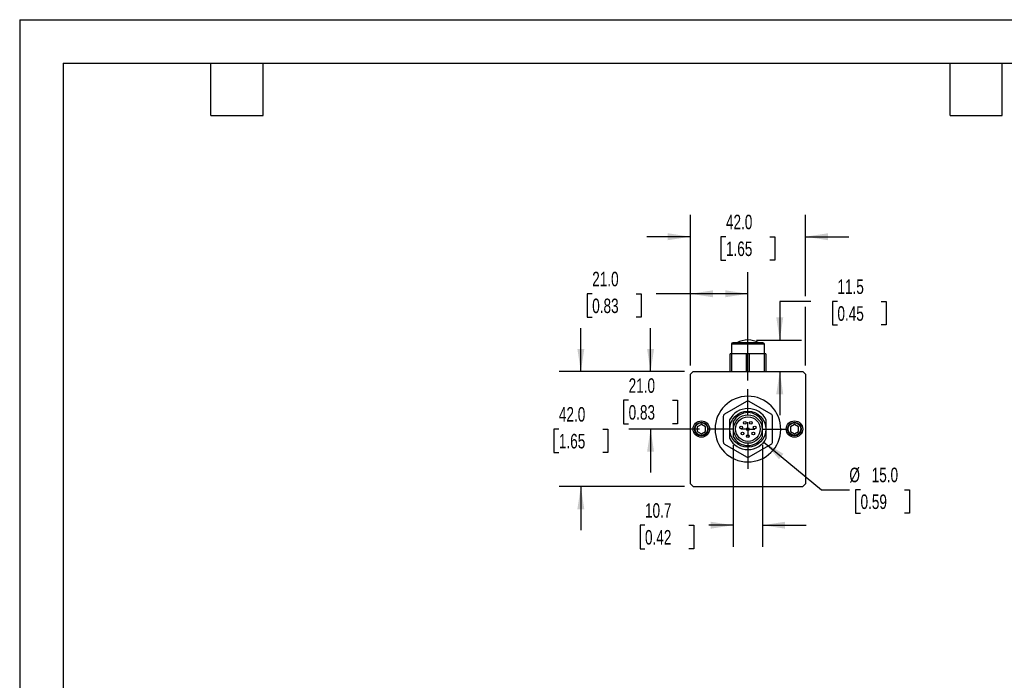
# Model space of a CAD drawing. Header units: millimetres. Extents: x 0 to 699, y 0 to 540.
# Tile 2 of 4: x 0 to 360, y 299 to 540. Entities that reach past the tile are written whole.
import ezdxf

# ---------------------------------------------------------------- set-up
doc = ezdxf.new("R2010")
doc.units = ezdxf.units.MM
doc.header["$LTSCALE"] = 2.5
doc.linetypes.add('CENTERX2', pattern=[20.32, 12.7, -2.54, 2.54, -2.54])
doc.layers.add('CENTER', color=40, linetype='CENTERX2')
doc.layers.add('DIMENSIONS', color=140, linetype='Continuous', lineweight=25)
doc.layers.add('TEXT', color=140, linetype='Continuous', lineweight=25)
doc.styles.add('SLDTEXTSTYLE0', font='TXT', dxfattribs={"width": 0.7})
doc.dimstyles.new('SLDDIMSTYLE0', dxfattribs={"dimtxt": 5.39502, "dimasz": 8.255, "dimexe": 0, "dimexo": 0.0625, "dimgap": 1.348755, "dimtad": 0, "dimtih": 1, "dimtoh": 1, "dimrnd": 1e-09, "dimzin": 4, "dimdsep": 46, "dimtxsty": 'SLDTEXTSTYLE0', "dimsah": 1, "dimcen": 0.09, "dimadec": 0, "dimazin": 1, "dimtfac": 1, "dimtmove": 0, "dimatfit": 0, "dimfxl": 0, "dimfrac": 2, "dimtolj": 1, "dimtzin": 12, "dimarcsym": 0})
doc.dimstyles.new('SLDDIMSTYLE1', dxfattribs={"dimtxt": 5.39502, "dimasz": 8.255, "dimexe": 0, "dimexo": 0.0625, "dimgap": 1.348755, "dimtad": 0, "dimtih": 1, "dimtoh": 1, "dimrnd": 1e-09, "dimzin": 12, "dimdsep": 46, "dimtxsty": 'SLDTEXTSTYLE0', "dimsah": 1, "dimcen": 0.09, "dimadec": 0, "dimazin": 3, "dimtfac": 1, "dimtmove": 0, "dimatfit": 0, "dimfxl": 0, "dimfrac": 2, "dimtolj": 1, "dimtzin": 12, "dimarcsym": 0})
doc.dimstyles.new('SLDDIMSTYLE4', dxfattribs={"dimtxt": 5.39502, "dimasz": 8.255, "dimexe": 0, "dimexo": 0.0625, "dimgap": 1.348755, "dimtad": 0, "dimtih": 1, "dimtoh": 1, "dimrnd": 1e-09, "dimzin": 4, "dimdsep": 46, "dimtxsty": 'SLDTEXTSTYLE0', "dimsah": 1, "dimcen": 0.09, "dimadec": 0, "dimazin": 1, "dimtfac": 1, "dimtofl": 0, "dimtmove": 0, "dimatfit": 3, "dimfxl": 0, "dimfrac": 2, "dimtolj": 1, "dimtzin": 12, "dimarcsym": 0})
doc.dimstyles.new('SLDDIMSTYLE5', dxfattribs={"dimtxt": 5.39502, "dimasz": 8.255, "dimexe": 0, "dimexo": 0.0625, "dimgap": 1.348755, "dimtad": 0, "dimtih": 1, "dimtoh": 1, "dimrnd": 1e-09, "dimzin": 4, "dimdsep": 46, "dimtxsty": 'SLDTEXTSTYLE0', "dimsah": 1, "dimcen": 0, "dimadec": 0, "dimazin": 1, "dimtfac": 1, "dimtofl": 0, "dimtmove": 0, "dimatfit": 3, "dimfxl": 0, "dimfrac": 2, "dimtolj": 1, "dimtzin": 12, "dimarcsym": 0})

# ---------------------------------------------------------------- blocks, each defined once
blk = doc.blocks.new('_D_5')
at = {"layer": 'DIMENSIONS'}
for p, q in [((288.84, 436.89), (277.52, 436.89)), ((277.52, 436.89), (277.52, 422.82)), ((298.57, 436.89), (296.76, 436.89)), ((296.76, 436.89), (296.76, 428.32)), ((314.6, 436.89), (316.41, 436.89)), ((316.41, 436.89), (316.41, 428.32)), ((296.76, 428.32), (298.57, 428.32)), ((316.41, 428.32), (314.6, 428.32)), ((269.06, 422.82), (285.46, 422.82)), ((277.52, 411.3), (277.52, 395.42))]:
    blk.add_line(p, q, dxfattribs=at)
for points in [[(277.52, 422.82), (278.79, 431.08), (276.25, 431.08)], [(277.52, 411.3), (276.25, 403.04), (278.79, 403.04)]]:
    blk.add_solid(points, dxfattribs=at)
at = {"layer": 'DIMENSIONS', "char_height": 5.292, "attachment_point": 1, "style": 'SLDTEXTSTYLE0'}
for s, insert in [('11.5', (298.57, 444.92)), ('0.45', (298.57, 435.14))]:
    blk.add_mtext(s, dxfattribs=dict(at, insert=insert))
blk = doc.blocks.new('_D_6')
at = {"layer": 'DIMENSIONS'}
for p, q in [((244.89, 413.47), (244.89, 468.46)), ((286.89, 438.8), (286.89, 468.46)), ((244.89, 460.52), (229.01, 460.52)), ((257.87, 460.52), (256.06, 460.52)), ((256.06, 460.52), (256.06, 451.95)), ((273.9, 460.52), (275.71, 460.52)), ((275.71, 460.52), (275.71, 451.95)), ((286.89, 460.52), (302.76, 460.52)), ((256.06, 451.95), (257.87, 451.95)), ((275.71, 451.95), (273.9, 451.95)), ((286.89, 413.47), (286.89, 434.99))]:
    blk.add_line(p, q, dxfattribs=at)
for points in [[(244.89, 460.52), (236.63, 461.79), (236.63, 459.25)], [(286.89, 460.52), (295.14, 459.25), (295.14, 461.79)]]:
    blk.add_solid(points, dxfattribs=at)
at = {"layer": 'DIMENSIONS', "char_height": 5.292, "attachment_point": 1, "style": 'SLDTEXTSTYLE0'}
for s, insert in [('42.0', (257.87, 468.55)), ('1.65', (257.87, 458.77))]:
    blk.add_mtext(s, dxfattribs=dict(at, insert=insert))
blk = doc.blocks.new('_D_7')
at = {"layer": 'DIMENSIONS'}
for p, q in [((204.89, 411.3), (204.89, 427.17)), ((242.71, 411.3), (196.95, 411.3)), ((196.87, 390.3), (195.06, 390.3)), ((195.06, 390.3), (195.06, 381.72)), ((212.9, 390.3), (214.71, 390.3)), ((214.71, 390.3), (214.71, 381.72)), ((195.06, 381.72), (196.87, 381.72)), ((214.71, 381.72), (212.9, 381.72)), ((242.71, 369.3), (196.95, 369.3)), ((204.89, 369.3), (204.89, 353.42))]:
    blk.add_line(p, q, dxfattribs=at)
for points in [[(204.89, 411.3), (206.16, 419.55), (203.62, 419.55)], [(204.89, 369.3), (203.62, 361.04), (206.16, 361.04)]]:
    blk.add_solid(points, dxfattribs=at)
at = {"layer": 'DIMENSIONS', "char_height": 5.292, "attachment_point": 1, "style": 'SLDTEXTSTYLE0'}
for s, insert in [('42.0', (196.87, 398.33)), ('1.65', (196.87, 388.54))]:
    blk.add_mtext(s, dxfattribs=dict(at, insert=insert))
blk = doc.blocks.new('_D_8')
at = {"layer": 'DIMENSIONS'}
for p, q in [((230.35, 411.3), (230.35, 427.17)), ((242.71, 411.3), (222.41, 411.3)), ((222.33, 400.8), (220.52, 400.8)), ((220.52, 400.8), (220.52, 392.22)), ((238.36, 400.8), (240.17, 400.8)), ((240.17, 400.8), (240.17, 392.22)), ((220.52, 392.22), (222.33, 392.22)), ((240.17, 392.22), (238.36, 392.22)), ((248.17, 390.3), (222.41, 390.3)), ((230.35, 390.3), (230.35, 374.42))]:
    blk.add_line(p, q, dxfattribs=at)
for points in [[(230.35, 411.3), (231.62, 419.55), (229.08, 419.55)], [(230.35, 390.3), (229.08, 382.04), (231.62, 382.04)]]:
    blk.add_solid(points, dxfattribs=at)
at = {"layer": 'DIMENSIONS', "char_height": 5.292, "attachment_point": 1, "style": 'SLDTEXTSTYLE0'}
for s, insert in [('21.0', (222.33, 408.83)), ('0.83', (222.33, 399.04))]:
    blk.add_mtext(s, dxfattribs=dict(at, insert=insert))
blk = doc.blocks.new('_D_9')
at = {"layer": 'DIMENSIONS'}
for p, q in [((244.89, 413.47), (244.89, 447.63)), ((265.89, 408.01), (265.89, 447.63)), ((209.04, 439.69), (207.22, 439.69)), ((207.22, 439.69), (207.22, 431.11)), ((225.07, 439.69), (226.88, 439.69)), ((226.88, 439.69), (226.88, 431.11)), ((244.89, 439.69), (232.38, 439.69)), ((265.89, 439.69), (244.89, 439.69)), ((207.22, 431.11), (209.04, 431.11)), ((226.88, 431.11), (225.07, 431.11))]:
    blk.add_line(p, q, dxfattribs=at)
for points in [[(244.89, 439.69), (253.14, 438.42), (253.14, 440.96)], [(265.89, 439.69), (257.63, 440.96), (257.63, 438.42)]]:
    blk.add_solid(points, dxfattribs=at)
at = {"layer": 'DIMENSIONS', "char_height": 5.292, "attachment_point": 1, "style": 'SLDTEXTSTYLE0'}
for s, insert in [('21.0', (209.04, 447.72)), ('0.83', (209.04, 437.94))]:
    blk.add_mtext(s, dxfattribs=dict(at, insert=insert))
blk = doc.blocks.new('_D_10')
at = {"layer": 'DIMENSIONS'}
for p, q in [((260.54, 384.41), (260.54, 347.27)), ((271.24, 384.41), (271.24, 347.27)), ((228.31, 355.2), (226.5, 355.2)), ((226.5, 355.2), (226.5, 346.63)), ((244.34, 355.2), (246.15, 355.2)), ((246.15, 355.2), (246.15, 346.63)), ((260.54, 355.2), (251.65, 355.2)), ((271.24, 355.2), (287.11, 355.2)), ((226.5, 346.63), (228.31, 346.63)), ((246.15, 346.63), (244.34, 346.63))]:
    blk.add_line(p, q, dxfattribs=at)
for points in [[(260.54, 355.2), (252.28, 356.47), (252.28, 353.93)], [(271.24, 355.2), (279.49, 353.93), (279.49, 356.47)]]:
    blk.add_solid(points, dxfattribs=at)
at = {"layer": 'DIMENSIONS', "char_height": 5.292, "attachment_point": 1, "style": 'SLDTEXTSTYLE0'}
for s, insert in [('10.7', (228.31, 363.23)), ('0.42', (228.31, 353.45))]:
    blk.add_mtext(s, dxfattribs=dict(at, insert=insert))
blk = doc.blocks.new('_D_11')
at = {"layer": 'DIMENSIONS'}
for p, q in [((271.68, 385.53), (292.79, 368.18)), ((292.79, 368.18), (302.93, 368.18)), ((307.01, 368.18), (305.19, 368.18)), ((305.19, 368.18), (305.19, 359.6)), ((323.04, 368.18), (324.85, 368.18)), ((324.85, 368.18), (324.85, 359.6)), ((305.19, 359.6), (307.01, 359.6)), ((324.85, 359.6), (323.04, 359.6))]:
    blk.add_line(p, q, dxfattribs=at)
blk.add_solid([(271.68, 385.53), (277.25, 379.31), (278.86, 381.27)], dxfattribs=at)
at = {"layer": 'DIMENSIONS', "char_height": 5.292, "attachment_point": 1, "style": 'SLDTEXTSTYLE0'}
for s, insert in [('%%c', (302.93, 376.21)), ('15.0', (311.08, 376.21)), ('0.59', (307.01, 366.42))]:
    blk.add_mtext(s, dxfattribs=dict(at, insert=insert))
blk = doc.blocks.new('SW_CENTERMARKSYMBOL_2')
at = {"layer": 'CENTER', "color": 0}
for p, q in [((0, 5.08), (0, 14.54)), ((-5.08, 0), (-14.54, 0)), ((0, 0), (-2.54, 0)), ((0, 0), (0, 2.54)), ((0, 0), (0, -2.54)), ((0, 0), (2.54, 0)), ((5.08, 0), (14.54, 0)), ((0, -5.08), (0, -14.54))]:
    blk.add_line(p, q, dxfattribs=at)

msp = doc.modelspace()

# ---------------------------------------------------------------- linework, layer by layer
at = {"color": 7, "linetype": 'Continuous'}
for q in [(0.006, 0.007), (698.506, 539.757)]:
    msp.add_line((0.006, 539.757), q, dxfattribs=at)
for p, q in [((259.887, 421.297), (259.887, 417.797)), ((271.887, 421.297), (259.887, 421.297)), ((271.387, 421.797), (260.387, 421.797)), ((271.887, 417.797), (271.887, 421.297)), ((259.387, 411.297), (259.387, 417.797)), ((259.887, 417.797), (259.387, 417.797)), ((259.887, 417.797), (259.887, 411.297)), ((265.387, 417.797), (259.887, 417.797)), ((265.387, 411.297), (265.387, 417.797)), ((266.387, 417.797), (265.387, 417.797)), ((266.387, 417.797), (266.387, 411.297)), ((271.887, 417.797), (266.387, 417.797)), ((271.887, 411.297), (271.887, 417.797)), ((272.387, 417.797), (271.887, 417.797)), ((272.387, 417.797), (272.387, 411.297)), ((245.887, 411.297), (244.887, 410.297)), ((244.887, 370.297), (244.887, 410.297)), ((245.887, 411.297), (285.887, 411.297)), ((286.887, 410.297), (285.887, 411.297)), ((286.887, 410.297), (286.887, 370.297)), ((265.387, 400.401), (257.387, 395.782)), ((274.387, 395.782), (266.387, 400.401)), ((248.887, 392.029), (247.387, 391.163)), ((250.387, 391.163), (248.887, 392.029)), ((256.887, 394.916), (256.887, 385.678)), ((259.187, 393.668), (259.187, 386.927)), ((260.537, 393.013), (260.537, 387.581)), ((271.237, 387.581), (271.237, 393.013)), ((272.587, 386.927), (272.587, 393.668)), ((274.887, 385.678), (274.887, 394.916)), ((282.887, 392.029), (281.387, 391.163)), ((284.387, 391.163), (282.887, 392.029)), ((247.387, 391.163), (247.387, 389.431)), ((247.387, 389.431), (248.887, 388.565)), ((248.887, 388.565), (250.387, 389.431)), ((250.387, 389.431), (250.387, 391.163)), ((281.387, 391.163), (281.387, 389.431)), ((281.387, 389.431), (282.887, 388.565)), ((282.887, 388.565), (284.387, 389.431)), ((284.387, 389.431), (284.387, 391.163)), ((257.387, 384.812), (265.387, 380.193)), ((266.387, 380.193), (274.387, 384.812)), ((244.887, 370.297), (245.887, 369.297)), ((285.887, 369.297), (286.887, 370.297)), ((245.887, 369.297), (285.887, 369.297))]:
    msp.add_line(p, q)
for centre, radius in [((265.887, 390.297), 6.58), ((265.887, 390.297), 5.2), ((248.887, 390.297), 3), ((248.887, 390.297), 2.5), ((248.887, 390.297), 2.3), ((265.887, 390.297), 4.5), ((264.785, 392.586), 0.5), ((266.989, 392.586), 0.5), ((282.887, 390.297), 3), ((282.887, 390.297), 2.5), ((282.887, 390.297), 2.3), ((263.411, 390.862), 0.5), ((263.901, 388.713), 0.5), ((265.887, 390.297), 0.5), ((265.887, 387.757), 0.5), ((267.873, 388.713), 0.5), ((268.363, 390.862), 0.5)]:
    msp.add_circle(centre, radius)
for centre, radius, start, end in [((260.387, 421.297), 0.5, 90, 180), ((265.887, 414.524), 8.3, 61.19435, 118.72696), ((271.387, 421.297), 0.5, 0, 90), ((265.887, 390.298), 11.999, 90.00248, 359.47674), ((265.887, 399.535), 1, 60, 120), ((265.886, 390.296), 12.001, 359.48363, 89.99559), ((257.887, 394.916), 1, 120, 180), ((265.887, 390.297), 7.5, 26.70485, 153.29515), ((265.887, 390.297), 6, 26.91657, 153.08343), ((273.887, 394.916), 1, 0, 60), ((257.887, 385.678), 1, 180, 240), ((265.887, 390.297), 7.5, 206.70485, 333.29515), ((265.887, 390.297), 6, 206.91657, 333.08343), ((273.887, 385.678), 1, 300, 360), ((265.887, 381.059), 1, 240, 300)]:
    msp.add_arc(centre, radius, start, end)
at = {"color": 179, "linetype": 'Continuous', "lineweight": 18}
msp.add_arc((265.887, 414.524), 8.3, 61.18862, 118.81102, dxfattribs=at)
at = {"layer": 'TEXT'}
for p, q in [((15.875, 523.875), (682.625, 523.875)), ((15.875, 523.875), (15.875, 15.875)), ((69.85, 504.825), (69.85, 523.875)), ((88.9, 504.825), (88.9, 523.875)), ((339.725, 504.825), (339.725, 523.875)), ((358.775, 504.825), (358.775, 523.875)), ((69.85, 504.825), (88.9, 504.825)), ((339.725, 504.825), (358.775, 504.825))]:
    msp.add_line(p, q, dxfattribs=at)

# ---------------------------------------------------------------- block references
at = {"layer": 'CENTER'}
msp.add_blockref('SW_CENTERMARKSYMBOL_2', (265.887, 390.297), dxfattribs=at)

# ---------------------------------------------------------------- dimensions: what is measured, and where the dimension line sits
at = {"layer": 'DIMENSIONS'}
for base, p1, p2, dimstyle, picture, middle in [((244.887, 460.519), (286.887, 410.297), (244.887, 410.297), 'SLDDIMSTYLE0', '_D_6', (265.887, 460.519)), ((244.887, 439.689), (265.887, 404.837), (244.887, 410.297), 'SLDDIMSTYLE4', '_D_9', (217.053, 439.689)), ((271.237, 355.204), (260.537, 387.581), (271.237, 387.581), 'SLDDIMSTYLE1', '_D_10', (236.323, 355.204))]:
    dim = msp.add_linear_dim(base=base, p1=p1, p2=p2, dimstyle=dimstyle, dxfattribs=at)
    dim.commit()
    dim.dimension.update_dxf_attribs({"geometry": picture, "text_midpoint": middle, "dimtype": 160})
for base, p1, p2, dimstyle, picture, middle in [((277.521, 411.297), (265.887, 422.824), (285.887, 411.297), 'SLDDIMSTYLE1', '_D_5', (277.521, 436.894)), ((204.887, 369.297), (245.887, 411.297), (245.887, 369.297), 'SLDDIMSTYLE0', '_D_7', (204.887, 390.297)), ((230.347, 390.297), (245.887, 411.297), (251.347, 390.297), 'SLDDIMSTYLE0', '_D_8', (230.347, 400.797))]:
    dim = msp.add_linear_dim(base=base, p1=p1, p2=p2, angle=90, dimstyle=dimstyle, dxfattribs=at)
    dim.commit()
    dim.dimension.update_dxf_attribs({"geometry": picture, "text_midpoint": middle, "dimtype": 160})
dim = msp.add_diameter_dim_2p(p1=(260.093, 395.06), p2=(271.68, 385.534), dimstyle='SLDDIMSTYLE5', dxfattribs=at)
dim.commit()
dim.dimension.update_dxf_attribs({"geometry": '_D_11', "text_midpoint": (315.022, 368.177), "dimtype": 163})

doc.saveas('drawing.dxf')
